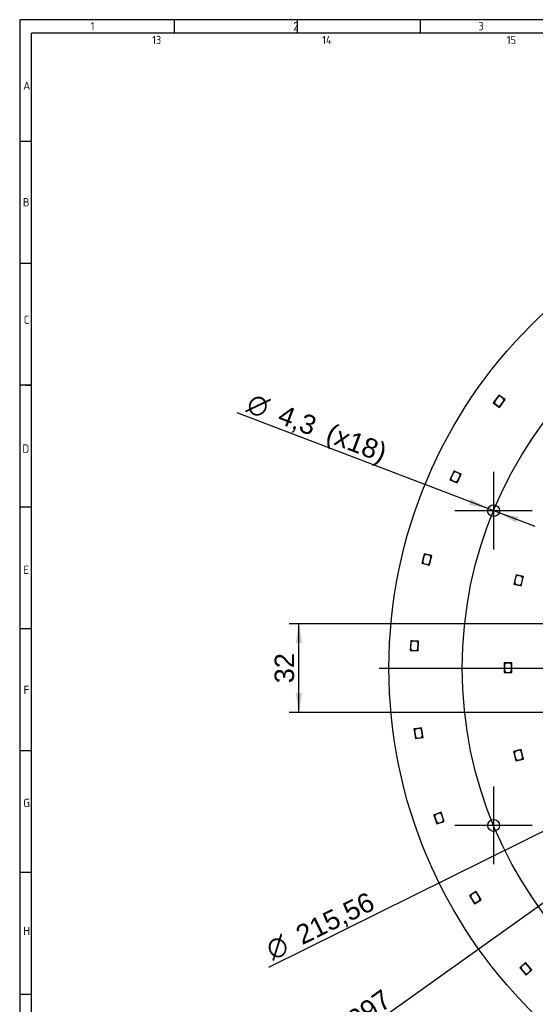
# Model space of a CAD drawing. Header units: millimetres. Extents: x 7 to 819, y 6 to 587.
# Tile 2 of 7: x 7 to 193, y 231 to 587. Entities that reach past the tile are written whole.
import ezdxf
from ezdxf.enums import TextEntityAlignment as Align
from ezdxf.lldxf.tags import DXFTag

# ---------------------------------------------------------------- set-up
doc = ezdxf.new("R2010")
doc.units = ezdxf.units.MM
doc.layers.add('Default', color=7, linetype='Continuous')
doc.layers.add('RDLED_350MM_4000', color=7, linetype='Continuous')
doc.styles.add('SEACAD_Arial', font='arial.ttf')
doc.styles.add('SEACAD_Solid_Edge_ANSI1_Symbols', font='semeca1.ttf')
tags = doc.linetypes.add('CENTER2', pattern=[28.575, 19.05, -3.175, 3.175, -3.175]).pattern_tags.tags
tags[10:11] = [DXFTag(74, 4), DXFTag(75, 0), DXFTag(340, '0'), DXFTag(46, 0.0), DXFTag(50, 0.0), DXFTag(44, 0.0), DXFTag(45, 0.0)]
tags[8:9] = [DXFTag(74, 4), DXFTag(75, 0), DXFTag(340, '0'), DXFTag(46, 0.0), DXFTag(50, 0.0), DXFTag(44, 0.0), DXFTag(45, 0.0)]
tags[6:7] = [DXFTag(74, 4), DXFTag(75, 0), DXFTag(340, '0'), DXFTag(46, 0.0), DXFTag(50, 0.0), DXFTag(44, 0.0), DXFTag(45, 0.0)]
tags[4:5] = [DXFTag(74, 4), DXFTag(75, 0), DXFTag(340, '0'), DXFTag(46, 0.0), DXFTag(50, 0.0), DXFTag(44, 0.0), DXFTag(45, 0.0)]
tags = doc.linetypes.add('HIDDEN2', pattern=[4.7625, 3.175, -1.5875]).pattern_tags.tags
tags[6:7] = [DXFTag(74, 4), DXFTag(75, 0), DXFTag(340, '0'), DXFTag(46, 0.0), DXFTag(50, 0.0), DXFTag(44, 0.0), DXFTag(45, 0.0)]
tags[4:5] = [DXFTag(74, 4), DXFTag(75, 0), DXFTag(340, '0'), DXFTag(46, 0.0), DXFTag(50, 0.0), DXFTag(44, 0.0), DXFTag(45, 0.0)]
doc.dimstyles.new('ISO', dxfattribs={"dimtxt": 7, "dimasz": 7, "dimexe": 3.5, "dimexo": 0, "dimgap": 1.75, "dimtad": 1, "dimtxsty": 'SEACAD_Arial', "dimblk1": '_SE_FILLED', "dimblk2": '_SE_FILLED', "dimsah": 1, "dimcen": 3.5, "dimadec": 0, "dimazin": 0, "dimtfac": 0.5, "dimtdec": 3, "dimtmove": 0, "dimatfit": 3, "dimfxl": 1, "dimarcsym": 0})

# ---------------------------------------------------------------- blocks, each defined once
blk = doc.blocks.new('SEANNOT_GROUP')
at = {"layer": 'Default', "color": 7, "linetype": 'CENTER2'}
blk.add_line((136.66, 352.51), (493.66, 352.51), dxfattribs=at)
blk = doc.blocks.new('SEANNOT_GROUP8')
at = {"layer": 'Default', "color": 7, "linetype": 'CENTER2'}
for p, q in [((177.96, 309.68), (177.96, 281.68)), ((191.96, 295.68), (163.96, 295.68))]:
    blk.add_line(p, q, dxfattribs=at)
blk = doc.blocks.new('SEANNOT_GROUP13')
at = {"layer": 'Default', "color": 7, "linetype": 'CENTER2'}
for p, q in [((177.96, 423.34), (177.96, 395.34)), ((191.96, 409.34), (163.96, 409.34))]:
    blk.add_line(p, q, dxfattribs=at)
blk = doc.blocks.new('SE')
at = {"layer": 'RDLED_350MM_4000', "color": 7, "linetype": 'Continuous'}
for p, q in [((179.57, 450.71), (177.84, 448.26)), ((177.84, 448.26), (180.13, 446.64)), ((179.6, 450.57), (178.27, 448.69)), ((178.27, 448.69), (178.39, 448)), ((179.86, 451.12), (179.57, 450.71)), ((179.57, 450.71), (180.27, 450.83)), ((180.29, 450.69), (179.6, 450.57)), ((180.27, 450.83), (179.86, 451.12)), ((180.13, 446.64), (182.15, 449.5)), ((182.15, 449.5), (180.27, 450.83)), ((181.6, 449.77), (180.29, 450.69)), ((180.39, 447.19), (181.72, 449.07)), ((181.72, 449.07), (181.6, 449.77)), ((178.39, 448), (179.7, 447.07)), ((179.7, 447.07), (180.39, 447.19)), ((163.44, 423.28), (162.2, 420.54)), ((163.64, 423.73), (163.44, 423.28)), ((163.44, 423.28), (164.1, 423.53)), ((164.15, 423.39), (163.49, 423.14)), ((164.1, 423.53), (163.64, 423.73)), ((166.2, 422.58), (164.1, 423.53)), ((165.61, 422.73), (164.15, 423.39)), ((162.2, 420.54), (164.75, 419.39)), ((163.49, 423.14), (162.54, 421.05)), ((162.54, 421.05), (162.79, 420.39)), ((162.79, 420.39), (164.25, 419.73)), ((164.25, 419.73), (164.91, 419.98)), ((164.75, 419.39), (166.2, 422.58)), ((164.91, 419.98), (165.86, 422.07)), ((165.86, 422.07), (165.61, 422.73)), ((152.79, 393.28), (152.09, 390.37)), ((152.86, 393.16), (152.33, 390.93)), ((152.9, 393.77), (152.79, 393.28)), ((152.79, 393.28), (153.39, 393.65)), ((153.46, 393.53), (152.86, 393.16)), ((153.39, 393.65), (152.9, 393.77)), ((155.63, 393.12), (153.39, 393.65)), ((155.02, 393.16), (153.46, 393.53)), ((154.82, 389.72), (155.63, 393.12)), ((154.86, 390.32), (155.39, 392.56)), ((155.39, 392.56), (155.02, 393.16)), ((152.09, 390.37), (154.82, 389.72)), ((152.33, 390.93), (152.7, 390.32)), ((152.7, 390.32), (154.26, 389.95)), ((154.26, 389.95), (154.86, 390.32)), ((185.96, 385.75), (185.24, 382.83)), ((186.03, 385.62), (185.48, 383.39)), ((186.08, 386.23), (185.96, 385.75)), ((185.96, 385.75), (186.56, 386.11)), ((186.63, 385.99), (186.03, 385.62)), ((186.56, 386.11), (186.08, 386.23)), ((188.79, 385.56), (186.56, 386.11)), ((188.19, 385.61), (186.63, 385.99)), ((187.96, 382.16), (188.79, 385.56)), ((188, 382.77), (188.55, 385)), ((188.55, 385), (188.19, 385.61)), ((185.24, 382.83), (187.96, 382.16)), ((185.48, 383.39), (185.84, 382.79)), ((185.84, 382.79), (187.4, 382.4)), ((187.4, 382.4), (188, 382.77)), ((148.01, 361.82), (147.87, 358.82)), ((148.1, 361.71), (148, 359.42)), ((148, 359.42), (148.48, 358.9)), ((148.03, 362.32), (148.01, 361.82)), ((148.01, 361.82), (148.53, 362.3)), ((148.53, 362.3), (148.03, 362.32)), ((148.62, 362.19), (148.1, 361.71)), ((150.82, 362.2), (148.53, 362.3)), ((150.22, 362.12), (148.62, 362.19)), ((150.08, 358.83), (150.6, 359.3)), ((150.7, 361.6), (150.22, 362.12)), ((150.6, 359.3), (150.7, 361.6)), ((150.67, 358.7), (150.82, 362.2)), ((147.87, 358.82), (150.67, 358.7)), ((148.48, 358.9), (150.08, 358.83)), ((182.26, 354.36), (181.76, 354.36)), ((181.76, 354.36), (181.76, 353.86)), ((181.76, 353.86), (182.26, 354.36)), ((181.76, 353.86), (181.76, 350.86)), ((182.36, 354.26), (181.86, 353.76)), ((181.86, 353.76), (181.86, 351.46)), ((184.56, 354.36), (182.26, 354.36)), ((183.96, 354.26), (182.36, 354.26)), ((184.46, 353.76), (183.96, 354.26)), ((184.46, 351.46), (184.46, 353.76)), ((184.56, 350.86), (184.56, 354.36)), ((181.76, 350.86), (184.56, 350.86)), ((181.86, 351.46), (182.36, 350.96)), ((182.36, 350.96), (183.96, 350.96)), ((183.96, 350.96), (184.46, 351.46)), ((151.96, 330.92), (149.69, 330.58)), ((151.38, 330.73), (149.8, 330.5)), ((151.95, 330.31), (151.38, 330.73)), ((152.47, 327.46), (151.96, 330.92)), ((149.69, 330.58), (149.19, 330.51)), ((149.19, 330.51), (149.26, 330.02)), ((149.26, 330.02), (149.69, 330.58)), ((149.26, 330.02), (149.7, 327.05)), ((149.8, 330.5), (149.38, 329.93)), ((149.38, 329.93), (149.71, 327.66)), ((149.7, 327.05), (152.47, 327.46)), ((149.71, 327.66), (150.28, 327.24)), ((150.28, 327.24), (151.86, 327.47)), ((151.86, 327.47), (152.29, 328.04)), ((152.29, 328.04), (151.95, 330.31)), ((185.68, 322.5), (185.19, 322.38)), ((185.19, 322.38), (185.31, 321.9)), ((185.31, 321.9), (185.68, 322.5)), ((185.31, 321.9), (186.03, 318.98)), ((185.8, 322.43), (185.43, 321.82)), ((185.43, 321.82), (185.98, 319.59)), ((187.91, 323.05), (185.68, 322.5)), ((187.35, 322.81), (185.8, 322.43)), ((187.96, 322.45), (187.35, 322.81)), ((188.75, 319.65), (187.91, 323.05)), ((188.51, 320.21), (187.96, 322.45)), ((188.14, 319.61), (188.51, 320.21)), ((185.98, 319.59), (186.59, 319.22)), ((186.03, 318.98), (188.75, 319.65)), ((186.59, 319.22), (188.14, 319.61)), ((156.83, 299.67), (156.35, 299.5)), ((156.35, 299.5), (156.52, 299.03)), ((156.52, 299.03), (156.83, 299.67)), ((156.52, 299.03), (157.51, 296.2)), ((156.95, 299.6), (156.65, 298.97)), ((156.65, 298.97), (157.41, 296.8)), ((159, 300.43), (156.83, 299.67)), ((158.46, 300.13), (156.95, 299.6)), ((159.1, 299.83), (158.46, 300.13)), ((160.15, 297.12), (159, 300.43)), ((159.86, 297.66), (159.1, 299.83)), ((157.41, 296.8), (158.04, 296.49)), ((157.51, 296.2), (160.15, 297.12)), ((158.04, 296.49), (159.55, 297.02)), ((159.55, 297.02), (159.86, 297.66)), ((169.69, 270.66), (169.26, 270.4)), ((169.26, 270.4), (169.51, 269.97)), ((169.51, 269.97), (169.69, 270.66)), ((169.82, 270.62), (169.64, 269.94)), ((171.67, 271.81), (169.69, 270.66)), ((171.21, 271.43), (169.82, 270.62)), ((171.89, 271.25), (171.21, 271.43)), ((173.44, 268.79), (171.67, 271.81)), ((173.05, 269.26), (171.89, 271.25)), ((169.51, 269.97), (171.02, 267.38)), ((169.64, 269.94), (170.8, 267.95)), ((170.8, 267.95), (171.49, 267.77)), ((171.02, 267.38), (173.44, 268.79)), ((171.49, 267.77), (172.87, 268.57)), ((172.87, 268.57), (173.05, 269.26)), ((189.54, 246.12), (187.81, 244.6)), ((189.15, 245.65), (187.95, 244.6)), ((189.86, 245.6), (189.15, 245.65)), ((191.84, 243.48), (189.54, 246.12)), ((191.37, 243.87), (189.86, 245.6)), ((187.81, 244.6), (187.43, 244.28)), ((187.43, 244.28), (187.76, 243.9)), ((187.76, 243.9), (187.81, 244.6)), ((187.76, 243.9), (189.73, 241.64)), ((187.95, 244.6), (187.9, 243.89)), ((187.9, 243.89), (189.41, 242.16)), ((189.41, 242.16), (190.12, 242.11)), ((189.73, 241.64), (191.84, 243.48)), ((190.12, 242.11), (191.32, 243.16)), ((191.32, 243.16), (191.37, 243.87))]:
    blk.add_line(p, q, dxfattribs=at)
for centre, radius in [((315.16, 352.51), 175), ((177.96, 409.34), 2.15), ((177.96, 295.68), 2.15)]:
    blk.add_circle(centre, radius, dxfattribs=at)
blk = doc.blocks.new('DMBLK3')
at = {"layer": 'Default', "linetype": 'Continuous'}
for points in [[(169, 411.51), (175.95, 410.11), (169.83, 413.69)], [(186.09, 404.99), (186.93, 407.17), (179.97, 408.57)]]:
    blk.add_hatch(color=7, dxfattribs=at).paths.add_polyline_path(points)
at = {"layer": 'Default', "color": 7, "linetype": 'Continuous'}
for p, q in [((175.95, 410.11), (85.35, 444.7)), ((193.05, 403.58), (175.95, 410.11))]:
    blk.add_line(p, q, dxfattribs=at)
for s, style, p in [('O', 'SEACAD_Solid_Edge_ANSI1_Symbols', (90.76, 452)), ('4,3', 'SEACAD_Arial', (101.97, 447.72)), ('(x18)', 'SEACAD_Arial', (119.34, 441.09))]:
    blk.add_text(s, height=7, rotation=339.1024, dxfattribs=dict(at, style=style)).set_placement(p, align=Align.TOP_LEFT)
blk = doc.blocks.new('_SE_FILLED')
at = {"color": 0}
blk.add_line((0, 0), (-1, 0), dxfattribs=at)
blk.add_solid([(0, 0), (-1, -0.1665), (-1, 0.1665), (0, 0)], dxfattribs=at)
blk = doc.blocks.new('DMBLK4')
at = {"layer": 'Default', "linetype": 'Continuous'}
for points in [[(406.01, 396.15), (411.76, 400.3), (404.97, 398.24)], [(225.34, 306.78), (224.31, 308.87), (218.55, 304.72)]]:
    blk.add_hatch(color=7, dxfattribs=at).paths.add_polyline_path(points)
at = {"layer": 'Default', "color": 7, "linetype": 'Continuous'}
for p, q in [((411.76, 400.3), (218.55, 304.72)), ((218.55, 304.72), (96.63, 244.42))]:
    blk.add_line(p, q, dxfattribs=at)
for s, style, p in [('215,56', 'SEACAD_Arial', (105.7, 258.66)), ('O', 'SEACAD_Solid_Edge_ANSI1_Symbols', (94.95, 253.34))]:
    blk.add_text(s, height=7, rotation=26.3194, dxfattribs=dict(at, style=style)).set_placement(p, align=Align.TOP_LEFT)
blk = doc.blocks.new('DMBLK5')
at = {"layer": 'Default', "linetype": 'Continuous'}
for points in [[(106.43, 361.51), (108.76, 361.51), (107.59, 368.51)], [(106.43, 343.51), (107.59, 336.51), (108.76, 343.51)]]:
    blk.add_hatch(color=7, dxfattribs=at).paths.add_polyline_path(points)
at = {"layer": 'Default', "color": 7, "linetype": 'Continuous'}
for p, q in [((315.16, 368.51), (104.09, 368.51)), ((107.59, 336.51), (107.59, 368.51)), ((315.16, 336.51), (104.09, 336.51))]:
    blk.add_line(p, q, dxfattribs=at)
at = {"layer": 'Default', "color": 7, "linetype": 'Continuous', "style": 'SEACAD_Arial'}
blk.add_text('32', height=7, rotation=90, dxfattribs=at).set_placement((98.84, 347.03), align=Align.TOP_LEFT)
blk = doc.blocks.new('DMBLK7')
at = {"layer": 'Default', "linetype": 'Continuous'}
for points in [[(431.1, 433.63), (436.12, 438.64), (429.75, 435.53)], [(200.57, 269.49), (199.21, 271.39), (194.19, 266.38)]]:
    blk.add_hatch(color=7, dxfattribs=at).paths.add_polyline_path(points)
at = {"layer": 'Default', "color": 7, "linetype": 'Continuous'}
for p, q in [((436.12, 438.64), (194.19, 266.38)), ((194.19, 266.38), (117.66, 211.88))]:
    blk.add_line(p, q, dxfattribs=at)
for s, style, p in [('297', 'SEACAD_Arial', (124.35, 227.39)), ('O', 'SEACAD_Solid_Edge_ANSI1_Symbols', (114.58, 220.43))]:
    blk.add_text(s, height=7, rotation=35.4524, dxfattribs=dict(at, style=style)).set_placement(p, align=Align.TOP_LEFT)

msp = doc.modelspace()

# ---------------------------------------------------------------- linework, layer by layer
at = {"layer": 'Default', "color": 7, "linetype": 'Continuous'}
for p, q in [((6.708, 586.67), (6.708, 14.67)), ((819.1, 586.67), (6.708, 586.67)), ((62.6, 581.809), (62.6, 586.67)), ((107.1, 581.809), (107.1, 586.67)), ((151.6, 581.809), (151.6, 586.67)), ((10.978, 322.67), (10.978, 581.809)), ((819.1, 581.809), (10.978, 581.809)), ((10.978, 542.67), (6.708, 542.67)), ((10.978, 498.67), (6.708, 498.67)), ((10.978, 454.67), (6.708, 454.67)), ((8.843, 454.67), (10.978, 454.67)), ((10.978, 410.67), (6.708, 410.67)), ((10.978, 366.67), (6.708, 366.67)), ((10.978, 322.67), (6.708, 322.67)), ((10.978, 278.67), (10.978, 322.67)), ((10.978, 278.67), (6.708, 278.67)), ((10.978, 14.67), (10.978, 278.67)), ((10.978, 234.67), (6.708, 234.67))]:
    msp.add_line(p, q, dxfattribs=at)
at = {"layer": 'Default', "color": 7, "linetype": 'HIDDEN2'}
msp.add_circle((315.157, 352.51), 148.5, dxfattribs=at)

# ---------------------------------------------------------------- block references
at = {"layer": 'Default'}
for name in ['SE', 'SEANNOT_GROUP13', 'SEANNOT_GROUP', 'SEANNOT_GROUP8']:
    msp.add_blockref(name, (0, 0), dxfattribs=at)

# ---------------------------------------------------------------- texts
at = {"layer": 'Default', "char_height": 3, "attachment_point": 1}
for s, insert, width in [('{\\fSolid Edge ISO|b1||i0||c0|p34;\\C7;\\H3.;\\W0.94;1                                          2                                      3                                      4                                   5                                       6                                     7                                   8                                     9                                      10                                 11                                      12                                    13                                  14                                     15                                   16                                     17                                  18}', (32.361, 585.835), 763.84092), ('{\\fSolid Edge ISO|b1||i0||c0|p34;\\C7;\\H3.;\\W1.;A}', (7.967, 564.344), 1.63637), ('{\\fSolid Edge ISO|b1||i0||c0|p34;\\C7;\\H3.;\\W1.;B}', (7.849, 522.241), 1.70456), ('{\\fSolid Edge ISO|b1||i0||c0|p34;\\C7;\\H3.;\\W1.;C}', (8.201, 479.787), 1.56819), ('{\\fSolid Edge ISO|b1||i0||c0|p34;\\C7;\\H3.;\\W1.;D}', (7.673, 433.281), 1.77274), ('{\\fSolid Edge ISO|b1||i0||c0|p34;\\C7;\\H3.;\\W1.;E}', (8.025, 389.505), 1.63637), ('{\\fSolid Edge ISO|b1||i0||c0|p34;\\C7;\\H3.;\\W1.;F}', (8.135, 346.112), 1.70456), ('{\\fSolid Edge ISO|b1||i0||c0|p34;\\C7;\\H3.;\\W1.;G}', (8.012, 305.312), 1.77274), ('{\\fSolid Edge ISO|b1||i0||c0|p34;\\C7;\\H3.;\\W1.;H}', (8.012, 259.072), 1.84092)]:
    msp.add_mtext(s, dxfattribs=dict(at, insert=insert, width=width))

# ---------------------------------------------------------------- dimensions: what is measured, and where the dimension line sits
at = {"layer": 'Default', "color": 7, "linetype": 'Continuous'}
for p1, p2, text, picture, middle in [((179.969, 408.572), (175.952, 410.106), '\\A1;<> (x18)', 'DMBLK3', (139.122, 424.168)), ((436.125, 438.644), (194.189, 266.376), '\\A1;<>', 'DMBLK7', (144.81, 231.216)), ((411.764, 400.297), (218.55, 304.724), '\\A1;<>', 'DMBLK4', (138.779, 265.265))]:
    dim = msp.add_diameter_dim_2p(p1=p1, p2=p2, text=text, dimstyle='ISO', override={"dimtmove": 1, "dimtolj": 1}, dxfattribs=at)
    dim.commit()
    dim.dimension.update_dxf_attribs({"geometry": picture, "text_midpoint": middle, "dimtype": 163})
dim = msp.add_linear_dim(base=(107.592, 336.51), p1=(315.157, 336.51), p2=(315.157, 368.51), angle=90, text='\\A1;<>', dimstyle='ISO', dxfattribs=at)
dim.commit()
dim.dimension.update_dxf_attribs({"geometry": 'DMBLK5', "text_midpoint": (107.592, 352.51), "dimtype": 161})

doc.saveas('drawing.dxf')
